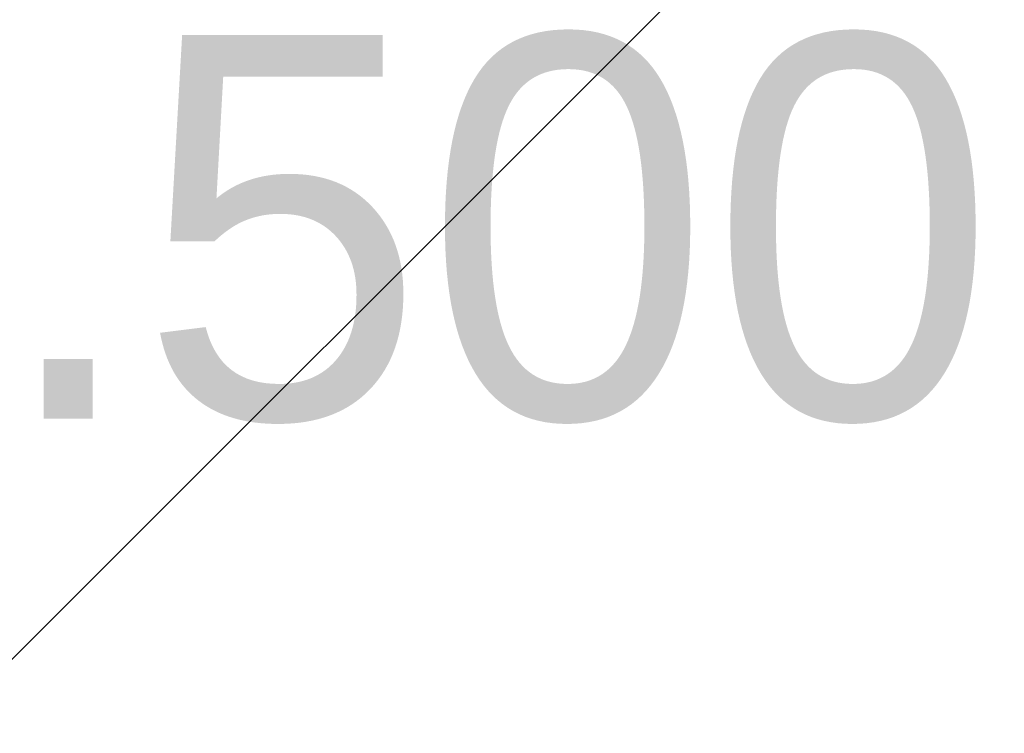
# Model space of a CAD drawing. Extents: x 0 to 706, y 79 to 431.
# Tile 22 of 256: x 219.13 to 221.69, y 239.2 to 241.06. Entities that reach past the tile are written whole.
import ezdxf

# ---------------------------------------------------------------- set-up
doc = ezdxf.new("R2010")
doc.units = 0
doc.header["$MEASUREMENT"] = 0
doc.layers.get('0').update_dxf_attribs({"color": 144, "linetype": 'CONTINUOUS'})
for name, color, linetype in [('BLOC_B_TON', 134, 'CONTINUOUS'), ('POTEAU', 36, 'CONTINUOUS'), ('SOL', 36, 'CONTINUOUS')]:
    doc.layers.add(name, color=color, linetype=linetype)

# ---------------------------------------------------------------- blocks, each defined once
blk = doc.blocks.new('B_TON_24___X_24___X_24___1')
at = {"color": 253}
mesh = blk.add_polyface(dxfattribs=at)
corners = [(23.625, 0.375, 24), (0.375, 23.625, 24), (0.375, 0.375, 24), (23.625, 23.625, 24)]
mesh.append_faces([[corners[k] for k in face] for face in [(0, 1, 2), (1, 0, 3)]], dxfattribs={"vtx0": -1, "color": 253})
mesh = blk.add_polyface()
corners = [(23.625, 23.625), (0.375, 0.375), (0.375, 23.625), (23.625, 0.375)]
mesh.append_faces([[corners[k] for k in face] for face in [(0, 1, 2), (1, 0, 3)]], dxfattribs={"vtx0": -1})
blk = doc.blocks.new('GROUP_14')
blk = doc.blocks.new('GROUP_24')
blk = doc.blocks.new('GROUP_20')
blk = doc.blocks.new('GROUP_33')
blk = doc.blocks.new('GROUP_1')
at = {"color": 254}
ref = blk.add_blockref('GROUP_24', (3.6351, 7.9786, 97.2686), dxfattribs=at)
ref.add_attrib('Skp_GroupInstanceName', '.500', (0, 0), dxfattribs={"height": 1})
ref = blk.add_blockref('GROUP_33', (8.6351, 7.9786, 97.2686), dxfattribs=at)
ref.add_attrib('Skp_GroupInstanceName', '.500', (0, 0), dxfattribs={"height": 1})
ref = blk.add_blockref('GROUP_14', (8.6351, 2.9786, 97.2686), dxfattribs=at)
ref.add_attrib('Skp_GroupInstanceName', '.500', (0, 0), dxfattribs={"height": 1})
ref = blk.add_blockref('GROUP_20', (3.6351, 2.9786, 97.2686), dxfattribs=at)
ref.add_attrib('Skp_GroupInstanceName', '.500', (0, 0), dxfattribs={"height": 1})
blk = doc.blocks.new('GROUPE_5')
at = {"color": 67}
mesh = blk.add_polyface(dxfattribs=at)
corners = [(568.9375, 0), (-137.125, 351.125), (-137.125, 0), (568.9375, 351.125)]
mesh.append_faces([[corners[k] for k in face] for face in [(0, 1, 2), (1, 0, 3)]], dxfattribs={"vtx0": -1, "color": 67})

msp = doc.modelspace()

# ---------------------------------------------------------------- block references
at = {"layer": 'BLOC_B_TON'}
msp.add_blockref('B_TON_24___X_24___X_24___1', (213.734, 234.0173, 30.3498), dxfattribs=at)
at = {"layer": 'POTEAU'}
msp.add_blockref('GROUP_1', (219.0677, 240.0173, 52.6124), dxfattribs=at)
at = {"layer": 'SOL'}
msp.add_blockref('GROUPE_5', (137.125, 79.3906, 50.3498), dxfattribs=at)

doc.saveas('drawing.dxf')
